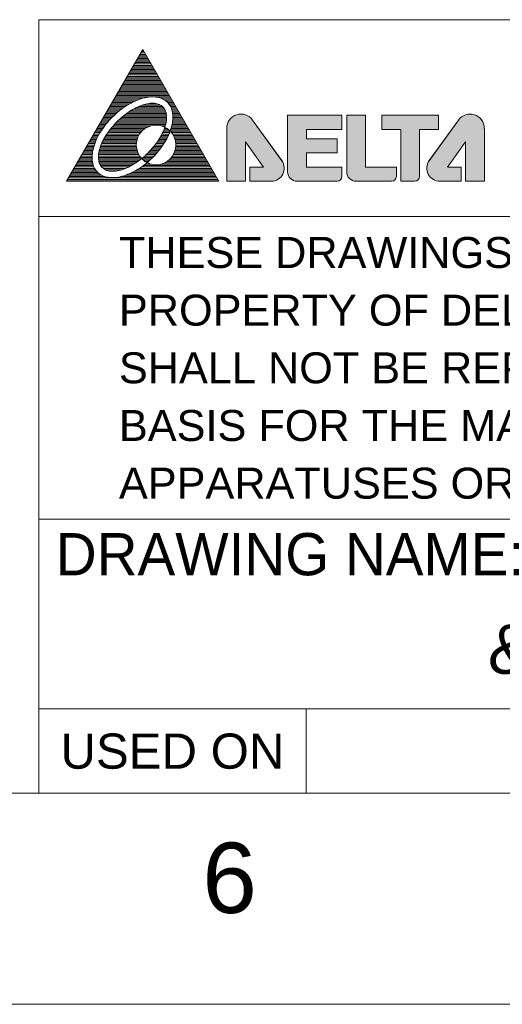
# Model space of a CAD drawing. Extents: x 879 to 1770, y -20 to 610.
# Tile 15 of 24: x 1460 to 1512, y -20 to 85. Entities that reach past the tile are written whole.
import ezdxf
from ezdxf.enums import TextEntityAlignment as Align

# ---------------------------------------------------------------- set-up
doc = ezdxf.new("R2010")
doc.units = 0
doc.header["$LTSCALE"] = 2
doc.header["$MEASUREMENT"] = 0
doc.layers.get('0').update_dxf_attribs({"linetype": 'CONTINUOUS'})
doc.styles.add('TEXTSTYLE_1', font='arial.ttf')

msp = doc.modelspace()

# ---------------------------------------------------------------- hatches: boundary and pattern name
at = {"linetype": 'Continuous', "lineweight": 5}
h = msp.add_hatch(color=256, dxfattribs=at)
edge = h.paths.add_edge_path()
edge.add_line((1484.206, 67.47), (1484.206, 71.66))
edge.add_line((1484.206, 71.66), (1486.132, 68.977))
edge.add_line((1486.132, 68.977), (1484.668, 68.977))
edge.add_line((1484.668, 68.977), (1484.668, 67.47))
edge.add_line((1484.668, 67.47), (1486.942, 67.47))
edge.add_arc((1486.942, 68.856), 1.386, 270, 395.61637)
edge.add_line((1488.069, 69.663), (1484.958, 73.995))
edge.add_arc((1483.721, 73.105), 1.524, 35.72606, 180)
edge.add_line((1482.197, 73.105), (1482.197, 67.47))
edge.add_line((1482.197, 67.47), (1484.206, 67.47))
edge = h.paths.add_edge_path()
edge.add_arc((1493.963, 67.99), 0.52, 270, 360)
edge.add_line((1494.482, 67.99), (1494.482, 68.977))
edge.add_line((1494.482, 68.977), (1490.695, 68.977))
edge.add_line((1490.695, 68.977), (1490.695, 70.484))
edge.add_line((1490.695, 70.484), (1493.98, 70.484))
edge.add_line((1493.98, 70.484), (1493.98, 71.991))
edge.add_line((1493.98, 71.991), (1490.695, 71.991))
edge.add_line((1490.695, 71.991), (1490.695, 72.995))
edge.add_line((1490.695, 72.995), (1494.482, 72.995))
edge.add_line((1494.482, 72.995), (1494.482, 74.502))
edge.add_line((1494.482, 74.502), (1488.686, 74.502))
edge.add_line((1488.686, 74.502), (1488.686, 68.475))
edge.add_arc((1489.69, 68.475), 1.005, 180, 270)
edge.add_line((1489.69, 67.47), (1493.963, 67.47))
edge = h.paths.add_edge_path()
edge.add_arc((1499.759, 67.99), 0.52, 270, 360)
edge.add_line((1500.279, 67.99), (1500.279, 68.977))
edge.add_line((1500.279, 68.977), (1496.994, 68.977))
edge.add_line((1496.994, 68.977), (1496.994, 74.502))
edge.add_line((1496.994, 74.502), (1494.985, 74.502))
edge.add_line((1494.985, 74.502), (1494.985, 68.473))
edge.add_arc((1495.989, 68.475), 1.005, 180.08473, 270)
edge.add_line((1495.989, 67.47), (1499.759, 67.47))
edge = h.paths.add_edge_path()
edge.add_arc((1502.23, 67.99), 0.52, 270, 360)
edge.add_line((1502.75, 67.99), (1502.75, 72.995))
edge.add_line((1502.75, 72.995), (1504.759, 72.995))
edge.add_line((1504.759, 72.995), (1504.759, 74.502))
edge.add_line((1504.759, 74.502), (1498.731, 74.502))
edge.add_line((1498.731, 74.502), (1498.731, 72.995))
edge.add_line((1498.731, 72.995), (1500.741, 72.995))
edge.add_line((1500.741, 72.995), (1500.741, 67.47))
edge.add_line((1500.741, 67.47), (1502.23, 67.47))
edge = h.paths.add_edge_path()
edge.add_line((1507.184, 67.47), (1507.184, 68.977))
edge.add_line((1507.184, 68.977), (1505.719, 68.977))
edge.add_line((1505.719, 68.977), (1507.645, 71.66))
edge.add_line((1507.645, 71.66), (1507.645, 67.47))
edge.add_line((1507.645, 67.47), (1509.655, 67.47))
edge.add_line((1509.655, 67.47), (1509.655, 73.105))
edge.add_arc((1508.13, 73.105), 1.524, 0, 144.27394)
edge.add_line((1506.893, 73.995), (1503.783, 69.663))
edge.add_arc((1504.909, 68.856), 1.386, 144.38363, 270)
edge.add_line((1504.909, 67.47), (1507.184, 67.47))

# ---------------------------------------------------------------- linework, layer by layer
for p, q in [((1462.158, 84.697), (1747.158, 84.697)), ((1462.158, 84.697), (1462.158, 2.197)), ((1465.123, 67.47), (1473.243, 81.533)), ((1472.851, 80.854), (1473.635, 80.854)), ((1472.935, 81), (1473.55, 81)), ((1473.02, 81.147), (1473.466, 81.147)), ((1473.104, 81.293), (1473.381, 81.293)), ((1473.113, 81.309), (1473.277, 81.473)), ((1481.362, 67.47), (1473.243, 81.533)), ((1473.244, 81.44), (1473.297, 81.44)), ((1472.259, 79.828), (1474.227, 79.828)), ((1472.343, 79.975), (1474.142, 79.975)), ((1472.428, 80.121), (1474.058, 80.121)), ((1472.512, 80.268), (1473.973, 80.268)), ((1472.597, 80.414), (1473.889, 80.414)), ((1472.681, 80.561), (1473.804, 80.561)), ((1472.766, 80.707), (1473.719, 80.707)), ((1471.667, 78.803), (1474.819, 78.803)), ((1471.751, 78.949), (1474.734, 78.949)), ((1471.836, 79.096), (1474.65, 79.096)), ((1471.92, 79.242), (1474.565, 79.242)), ((1472.005, 79.389), (1474.481, 79.389)), ((1472.089, 79.535), (1474.396, 79.535)), ((1472.174, 79.682), (1474.312, 79.682)), ((1471.074, 77.778), (1475.411, 77.778)), ((1471.159, 77.924), (1475.326, 77.924)), ((1471.244, 78.071), (1475.242, 78.071)), ((1471.328, 78.217), (1475.157, 78.217)), ((1471.413, 78.363), (1475.073, 78.363)), ((1471.497, 78.51), (1474.988, 78.51)), ((1471.582, 78.656), (1474.904, 78.656)), ((1470.482, 76.752), (1476.003, 76.752)), ((1470.567, 76.899), (1475.918, 76.899)), ((1470.652, 77.045), (1475.834, 77.045)), ((1470.736, 77.192), (1475.749, 77.192)), ((1470.821, 77.338), (1475.665, 77.338)), ((1470.905, 77.485), (1475.58, 77.485)), ((1470.99, 77.631), (1475.496, 77.631)), ((1469.89, 75.727), (1471.849, 75.727)), ((1469.975, 75.873), (1472.124, 75.873)), ((1470.06, 76.02), (1472.432, 76.02)), ((1470.144, 76.166), (1472.792, 76.166)), ((1470.229, 76.313), (1473.248, 76.313)), ((1470.313, 76.459), (1474.119, 76.459)), ((1470.398, 76.606), (1476.088, 76.606)), ((1473.69, 75.727), (1474.784, 75.727)), ((1474.487, 76.459), (1476.172, 76.459)), ((1475.211, 76.313), (1476.257, 76.313)), ((1475.521, 76.166), (1476.341, 76.166)), ((1475.735, 76.02), (1476.426, 76.02)), ((1475.897, 75.873), (1476.511, 75.873)), ((1476.025, 75.727), (1476.595, 75.727)), ((1469.214, 74.555), (1470.252, 74.555)), ((1469.298, 74.701), (1470.414, 74.701)), ((1469.383, 74.848), (1470.584, 74.848)), ((1469.468, 74.994), (1470.764, 74.994)), ((1469.552, 75.141), (1470.953, 75.141)), ((1469.637, 75.287), (1471.154, 75.287)), ((1469.721, 75.434), (1471.369, 75.434)), ((1469.806, 75.58), (1471.599, 75.58)), ((1471.338, 74.555), (1475.769, 74.555)), ((1471.534, 74.701), (1475.744, 74.701)), ((1471.743, 74.848), (1475.706, 74.848)), ((1471.968, 74.994), (1475.652, 74.994)), ((1472.213, 75.141), (1475.578, 75.141)), ((1472.484, 75.287), (1475.478, 75.287)), ((1472.793, 75.434), (1475.34, 75.434)), ((1473.165, 75.58), (1475.139, 75.58)), ((1476.129, 75.58), (1476.68, 75.58)), ((1476.213, 75.434), (1476.764, 75.434)), ((1476.281, 75.287), (1476.849, 75.287)), ((1476.335, 75.141), (1476.933, 75.141)), ((1476.379, 74.994), (1477.018, 74.994)), ((1476.412, 74.848), (1477.103, 74.848)), ((1476.436, 74.701), (1477.187, 74.701)), ((1476.451, 74.555), (1477.272, 74.555)), ((1468.622, 73.529), (1469.303, 73.529)), ((1468.706, 73.676), (1469.421, 73.676)), ((1468.791, 73.822), (1469.545, 73.822)), ((1468.875, 73.969), (1469.674, 73.969)), ((1468.96, 74.115), (1469.809, 74.115)), ((1469.045, 74.262), (1469.95, 74.262)), ((1469.129, 74.408), (1470.098, 74.408)), ((1470.224, 73.529), (1475.686, 73.529)), ((1470.361, 73.676), (1475.72, 73.676)), ((1470.505, 73.822), (1475.747, 73.822)), ((1470.655, 73.969), (1475.768, 73.969)), ((1470.813, 74.115), (1475.781, 74.115)), ((1470.978, 74.262), (1475.786, 74.262)), ((1471.153, 74.408), (1475.783, 74.408)), ((1476.376, 73.529), (1477.864, 73.529)), ((1476.404, 73.676), (1477.779, 73.676)), ((1476.427, 73.822), (1477.695, 73.822)), ((1476.444, 73.969), (1477.61, 73.969)), ((1476.456, 74.115), (1477.525, 74.115)), ((1476.46, 74.408), (1477.356, 74.408)), ((1476.461, 74.262), (1477.441, 74.262)), ((1488.069, 69.663), (1484.958, 73.995)), ((1484.959, 73.994), (1488.068, 69.664)), ((1488.686, 74.502), (1488.686, 68.475)), ((1488.686, 74.502), (1488.686, 68.475)), ((1488.686, 74.502), (1494.482, 74.502)), ((1494.482, 74.502), (1488.686, 74.502)), ((1494.482, 74.502), (1494.482, 72.995)), ((1494.482, 72.995), (1494.482, 74.502)), ((1494.985, 68.475), (1494.985, 74.502)), ((1494.985, 74.502), (1494.985, 68.473)), ((1494.985, 74.502), (1496.994, 74.502)), ((1496.994, 74.502), (1494.985, 74.502)), ((1496.994, 68.977), (1496.994, 74.502)), ((1496.994, 68.977), (1496.994, 74.502)), ((1498.731, 74.502), (1498.731, 72.995)), ((1498.731, 74.502), (1498.731, 72.995)), ((1498.731, 74.502), (1504.759, 74.502)), ((1504.759, 74.502), (1498.731, 74.502)), ((1506.893, 73.995), (1503.783, 69.663)), ((1506.892, 73.994), (1503.783, 69.664)), ((1504.759, 74.502), (1504.759, 72.995)), ((1504.759, 72.995), (1504.759, 74.502)), ((1468.03, 72.504), (1468.609, 72.504)), ((1468.114, 72.651), (1468.694, 72.651)), ((1468.199, 72.797), (1468.784, 72.797)), ((1468.283, 72.944), (1468.879, 72.944)), ((1468.368, 73.09), (1468.978, 73.09)), ((1468.453, 73.237), (1469.081, 73.237)), ((1468.537, 73.383), (1469.19, 73.383)), ((1469.421, 72.504), (1472.907, 72.504)), ((1469.52, 72.651), (1473.013, 72.651)), ((1469.624, 72.797), (1473.141, 72.797)), ((1469.734, 72.944), (1473.296, 72.944)), ((1469.848, 73.09), (1473.49, 73.09)), ((1469.968, 73.237), (1473.746, 73.237)), ((1470.093, 73.383), (1474.149, 73.383)), ((1475.179, 73.383), (1475.646, 73.383)), ((1475.293, 72.504), (1476.046, 72.504)), ((1475.364, 72.651), (1476.107, 72.651)), ((1475.431, 72.797), (1476.163, 72.797)), ((1475.493, 72.944), (1476.032, 72.944)), ((1475.549, 73.09), (1475.838, 73.09)), ((1475.582, 73.237), (1475.6, 73.237)), ((1476.187, 72.797), (1478.287, 72.797)), ((1476.215, 72.944), (1478.202, 72.944)), ((1476.263, 73.09), (1478.117, 73.09)), ((1476.305, 73.237), (1478.033, 73.237)), ((1476.315, 72.651), (1478.371, 72.651)), ((1476.343, 73.383), (1477.948, 73.383)), ((1476.421, 72.504), (1478.456, 72.504)), ((1482.197, 73.105), (1482.197, 67.47)), ((1482.197, 73.105), (1482.197, 67.47)), ((1490.695, 72.995), (1490.695, 71.991)), ((1490.695, 72.995), (1494.482, 72.995)), ((1490.695, 71.991), (1490.695, 72.995)), ((1490.695, 72.995), (1494.482, 72.995)), ((1498.731, 72.995), (1500.741, 72.995)), ((1498.731, 72.995), (1500.741, 72.995)), ((1500.741, 72.995), (1500.741, 67.47)), ((1500.741, 72.995), (1500.741, 67.47)), ((1502.75, 72.995), (1502.75, 67.99)), ((1504.759, 72.995), (1502.75, 72.995)), ((1502.75, 67.99), (1502.75, 72.995)), ((1502.75, 72.995), (1504.759, 72.995)), ((1509.655, 73.105), (1509.655, 67.47)), ((1509.655, 67.47), (1509.655, 73.105)), ((1467.438, 71.479), (1468.131, 71.479)), ((1467.522, 71.625), (1468.186, 71.625)), ((1467.607, 71.772), (1468.246, 71.772)), ((1467.691, 71.918), (1468.31, 71.918)), ((1467.776, 72.065), (1468.378, 72.065)), ((1467.861, 72.211), (1468.451, 72.211)), ((1467.945, 72.358), (1468.527, 72.358)), ((1468.861, 71.479), (1472.559, 71.479)), ((1468.926, 71.625), (1472.574, 71.625)), ((1468.997, 71.772), (1472.6, 71.772)), ((1469.072, 71.918), (1472.636, 71.918)), ((1469.152, 72.065), (1472.684, 72.065)), ((1469.237, 72.211), (1472.744, 72.211)), ((1469.326, 72.358), (1472.818, 72.358)), ((1474.656, 71.479), (1475.5, 71.479)), ((1474.761, 71.625), (1475.591, 71.625)), ((1474.862, 71.772), (1475.678, 71.772)), ((1474.958, 71.918), (1475.76, 71.918)), ((1475.049, 72.065), (1475.838, 72.065)), ((1475.135, 72.211), (1475.912, 72.211)), ((1475.216, 72.358), (1475.981, 72.358)), ((1476.51, 72.358), (1478.54, 72.358)), ((1476.584, 72.211), (1478.625, 72.211)), ((1476.644, 72.065), (1478.71, 72.065)), ((1476.692, 71.918), (1478.794, 71.918)), ((1476.728, 71.772), (1478.879, 71.772)), ((1476.754, 71.625), (1478.963, 71.625)), ((1476.769, 71.479), (1479.048, 71.479)), ((1484.206, 67.47), (1484.206, 71.66)), ((1484.206, 71.66), (1486.132, 68.977)), ((1484.206, 67.47), (1484.206, 71.66)), ((1484.206, 71.66), (1486.132, 68.977)), ((1490.695, 71.991), (1493.98, 71.991)), ((1493.98, 71.991), (1490.695, 71.991)), ((1493.98, 70.484), (1493.98, 71.991)), ((1493.98, 70.484), (1493.98, 71.991)), ((1507.645, 71.66), (1505.719, 68.977)), ((1505.719, 68.977), (1507.645, 71.66)), ((1507.645, 67.47), (1507.645, 71.66)), ((1507.645, 71.66), (1507.645, 67.47)), ((1466.846, 70.453), (1467.877, 70.453)), ((1466.93, 70.6), (1467.898, 70.6)), ((1467.015, 70.746), (1467.925, 70.746)), ((1467.099, 70.893), (1467.956, 70.893)), ((1467.184, 71.039), (1467.993, 71.039)), ((1467.269, 71.186), (1468.034, 71.186)), ((1467.353, 71.332), (1468.08, 71.332)), ((1468.556, 70.453), (1472.749, 70.453)), ((1468.581, 70.6), (1472.688, 70.6)), ((1468.613, 70.746), (1472.639, 70.746)), ((1468.652, 70.893), (1472.602, 70.893)), ((1468.696, 71.039), (1472.576, 71.039)), ((1468.746, 71.186), (1472.56, 71.186)), ((1468.801, 71.332), (1472.555, 71.332)), ((1473.764, 70.453), (1474.73, 70.453)), ((1473.91, 70.6), (1474.855, 70.6)), ((1474.048, 70.746), (1474.974, 70.746)), ((1474.181, 70.893), (1475.089, 70.893)), ((1474.308, 71.039), (1475.199, 71.039)), ((1474.429, 71.186), (1475.304, 71.186)), ((1474.545, 71.332), (1475.404, 71.332)), ((1476.579, 70.453), (1479.64, 70.453)), ((1476.64, 70.6), (1479.555, 70.6)), ((1476.689, 70.746), (1479.471, 70.746)), ((1476.726, 70.893), (1479.386, 70.893)), ((1476.752, 71.039), (1479.302, 71.039)), ((1476.768, 71.186), (1479.217, 71.186)), ((1476.773, 71.332), (1479.132, 71.332)), ((1490.695, 70.484), (1490.695, 68.977)), ((1490.695, 70.484), (1493.98, 70.484)), ((1490.695, 68.977), (1490.695, 70.484)), ((1490.695, 70.484), (1493.98, 70.484)), ((1466.254, 69.428), (1467.906, 69.428)), ((1466.338, 69.574), (1467.879, 69.574)), ((1466.423, 69.721), (1467.861, 69.721)), ((1466.507, 69.867), (1467.851, 69.867)), ((1466.592, 70.014), (1467.848, 70.014)), ((1466.676, 70.16), (1467.852, 70.16)), ((1466.761, 70.307), (1467.861, 70.307)), ((1468.523, 70.014), (1473.022, 70.014)), ((1468.526, 70.16), (1472.914, 70.16)), ((1468.529, 69.867), (1473.107, 69.867)), ((1468.537, 70.307), (1472.824, 70.307)), ((1468.546, 69.721), (1472.919, 69.721)), ((1468.574, 69.574), (1472.72, 69.574)), ((1468.616, 69.428), (1472.507, 69.428)), ((1473.151, 69.867), (1474.17, 69.867)), ((1473.284, 70.014), (1474.319, 70.014)), ((1473.309, 69.721), (1474.014, 69.721)), ((1473.452, 70.16), (1474.462, 70.16)), ((1473.506, 69.574), (1473.849, 69.574)), ((1473.612, 70.307), (1474.599, 70.307)), ((1473.677, 69.428), (1473.768, 69.428)), ((1475.56, 69.428), (1480.232, 69.428)), ((1475.822, 69.574), (1480.147, 69.574)), ((1476.019, 69.721), (1480.063, 69.721)), ((1476.177, 69.867), (1479.978, 69.867)), ((1476.306, 70.014), (1479.894, 70.014)), ((1476.414, 70.16), (1479.809, 70.16)), ((1476.504, 70.307), (1479.724, 70.307)), ((1465.577, 68.256), (1468.627, 68.256)), ((1465.662, 68.403), (1468.453, 68.403)), ((1465.746, 68.549), (1468.316, 68.549)), ((1465.831, 68.696), (1468.207, 68.696)), ((1465.915, 68.842), (1468.118, 68.842)), ((1466, 68.988), (1468.046, 68.988)), ((1466.084, 69.135), (1467.987, 69.135)), ((1466.169, 69.281), (1467.941, 69.281)), ((1468.675, 69.281), (1472.277, 69.281)), ((1468.756, 69.135), (1472.025, 69.135)), ((1468.865, 68.988), (1471.745, 68.988)), ((1469.016, 68.842), (1471.423, 68.842)), ((1469.244, 68.696), (1471.025, 68.696)), ((1469.717, 68.549), (1470.38, 68.549)), ((1471.785, 68.256), (1480.909, 68.256)), ((1472.105, 68.403), (1480.824, 68.403)), ((1472.388, 68.549), (1480.739, 68.549)), ((1472.644, 68.696), (1480.655, 68.696)), ((1472.879, 68.842), (1480.57, 68.842)), ((1473.098, 68.988), (1480.486, 68.988)), ((1473.302, 69.135), (1480.401, 69.135)), ((1473.495, 69.281), (1474.193, 69.281)), ((1475.135, 69.281), (1480.317, 69.281)), ((1484.668, 68.977), (1484.668, 67.47)), ((1484.668, 68.977), (1486.132, 68.977)), ((1484.668, 68.977), (1484.668, 67.47)), ((1486.132, 68.977), (1484.668, 68.977)), ((1490.695, 68.977), (1494.482, 68.977)), ((1494.482, 68.977), (1490.695, 68.977)), ((1494.482, 68.977), (1494.482, 67.99)), ((1494.482, 67.99), (1494.482, 68.977)), ((1496.994, 68.977), (1500.279, 68.977)), ((1500.279, 68.977), (1496.994, 68.977)), ((1500.279, 68.977), (1500.279, 67.99)), ((1500.279, 67.99), (1500.279, 68.977)), ((1507.184, 68.977), (1505.719, 68.977)), ((1507.184, 68.977), (1505.719, 68.977)), ((1507.184, 68.977), (1507.184, 67.47)), ((1507.184, 67.47), (1507.184, 68.977)), ((1465.123, 67.47), (1481.362, 67.47)), ((1465.154, 67.524), (1481.331, 67.524)), ((1465.239, 67.67), (1481.247, 67.67)), ((1465.323, 67.817), (1481.162, 67.817)), ((1465.408, 67.963), (1469.215, 67.963)), ((1465.492, 68.11), (1468.86, 68.11)), ((1470.904, 67.963), (1481.078, 67.963)), ((1471.405, 68.11), (1480.993, 68.11)), ((1482.197, 67.47), (1484.206, 67.47)), ((1482.197, 67.47), (1484.206, 67.47)), ((1484.668, 67.47), (1486.942, 67.47)), ((1484.668, 67.47), (1486.942, 67.47)), ((1489.69, 67.47), (1493.963, 67.47)), ((1489.69, 67.47), (1493.963, 67.47)), ((1495.989, 67.47), (1499.759, 67.47)), ((1495.989, 67.47), (1499.759, 67.47)), ((1500.741, 67.47), (1502.23, 67.47)), ((1500.741, 67.47), (1502.23, 67.47)), ((1507.184, 67.47), (1504.909, 67.47)), ((1504.909, 67.47), (1507.184, 67.47)), ((1509.655, 67.47), (1507.645, 67.47)), ((1507.645, 67.47), (1509.655, 67.47)), ((1462.158, 63.697), (1747.158, 63.697)), ((1462.158, 31.447), (1747.158, 31.447)), ((1462.158, 11.197), (1732.158, 11.197)), ((1490.658, 11.197), (1490.658, 2.197)), ((901.158, 2.197), (1747.158, 2.197)), ((878.658, -20.303), (1769.658, -20.303))]:
    msp.add_line(p, q, dxfattribs=at)
msp.add_circle((1474.664, 71.338), 2.109, dxfattribs=at)
for centre, radius, start, end in [((1483.721, 73.105), 1.524, 35.67867, 180), ((1483.721, 73.105), 1.524, 35.72606, 180), ((1508.13, 73.105), 1.524, 0, 144.32133), ((1508.13, 73.105), 1.524, 0, 144.27394), ((1486.942, 68.856), 1.386, 270, 35.67867), ((1486.942, 68.856), 1.386, 270, 35.61637), ((1504.909, 68.856), 1.386, 144.32133, 270), ((1504.909, 68.856), 1.386, 144.38363, 270), ((1489.69, 68.475), 1.005, 180, 270), ((1489.69, 68.475), 1.005, 180, 270), ((1495.989, 68.475), 1.005, 180, 270), ((1495.989, 68.475), 1.005, 180.08473, 270), ((1493.963, 67.99), 0.52, 270, 0), ((1493.963, 67.99), 0.52, 270, 0), ((1499.759, 67.99), 0.52, 270, 0), ((1499.759, 67.99), 0.52, 270, 0), ((1502.23, 67.99), 0.52, 270, 0), ((1502.23, 67.99), 0.52, 270, 0)]:
    msp.add_arc(centre, radius, start, end, dxfattribs=at)
for points, knots in [([(1468.426, 68.429), (1468.568, 68.287), (1468.917, 68.043), (1469.554, 67.855), (1470.282, 67.836), (1471.074, 67.982), (1471.905, 68.285), (1472.743, 68.732), (1473.559, 69.307), (1474.323, 69.99), (1475.005, 70.753), (1475.581, 71.569), (1476.028, 72.408), (1476.33, 73.238), (1476.476, 74.031), (1476.458, 74.759), (1476.269, 75.396), (1475.909, 75.912), (1475.393, 76.272), (1474.755, 76.461), (1474.027, 76.479), (1473.235, 76.334), (1472.405, 76.031), (1471.566, 75.584), (1470.75, 75.008), (1469.986, 74.326), (1469.304, 73.562), (1468.729, 72.746), (1468.281, 71.908), (1467.979, 71.078), (1467.833, 70.285), (1467.852, 69.557), (1468.04, 68.92), (1468.284, 68.571), (1468.426, 68.429)], [0, 0, 0, 0, 0.6029907, 1.2485517, 1.9661587, 2.768205, 3.6526084, 4.6068033, 5.6111433, 6.6416043, 7.6720654, 8.6764053, 9.6306002, 10.5150036, 11.31705, 12.0346569, 12.680218, 13.2832086, 13.8861993, 14.5317603, 15.2493673, 16.0514136, 16.935817, 17.8900119, 18.8943519, 19.9248129, 20.955274, 21.9596139, 22.9138088, 23.7982122, 24.6002586, 25.3178656, 25.9634266, 26.5664172, 26.5664172, 26.5664172, 26.5664172]), ([(1468.923, 68.926), (1469.033, 68.816), (1469.311, 68.631), (1469.826, 68.511), (1470.42, 68.533), (1471.073, 68.692), (1471.765, 68.979), (1472.471, 69.386), (1473.166, 69.896), (1473.822, 70.49), (1474.417, 71.147), (1474.927, 71.841), (1475.333, 72.547), (1475.621, 73.239), (1475.779, 73.893), (1475.802, 74.486), (1475.681, 75.001), (1475.409, 75.412), (1474.998, 75.684), (1474.483, 75.805), (1473.89, 75.783), (1473.236, 75.624), (1472.544, 75.336), (1471.838, 74.93), (1471.144, 74.42), (1470.487, 73.826), (1469.892, 73.169), (1469.382, 72.474), (1468.976, 71.768), (1468.688, 71.076), (1468.53, 70.423), (1468.508, 69.829), (1468.628, 69.315), (1468.813, 69.036), (1468.923, 68.926)], [0, 0, 0, 0, 0.4656, 0.976434, 1.5617229, 2.2319422, 2.9833478, 3.802641, 4.670312, 5.5630724, 6.4558327, 7.3235037, 8.1427969, 8.8942025, 9.5644219, 10.1497108, 10.6605447, 11.1261448, 11.5917448, 12.1025787, 12.6878676, 13.358087, 14.1094926, 14.9287858, 15.7964568, 16.6892171, 17.5819775, 18.4496485, 19.2689417, 20.0203473, 20.6905666, 21.2758555, 21.7866895, 22.2522895, 22.2522895, 22.2522895, 22.2522895])]:
    msp.add_open_spline(points, degree=3, knots=knots, dxfattribs=at)

# ---------------------------------------------------------------- texts
at = {"linetype": 'Continuous', "lineweight": 5, "style": 'TEXTSTYLE_1'}
for s, height, p in [('THESE DRAWINGS AND SPECIFICATIONS ARE THE', 3.3, (1470.708, 58.222)), ('PROPERTY OF DELTA ELECTRONICS, INC. AND', 3.3, (1470.708, 52.072)), ('SHALL NOT BE REPRODUCED OR USED AS THE', 3.3, (1470.708, 45.922)), ('BASIS FOR THE MANUFACTURE OR SELL OF', 3.3, (1470.708, 39.772)), ('APPARATUSES OR DEVICES WITHOUT PERMISSION.', 3.3, (1470.708, 33.622)), ('DRAWING NAME:', 4.5, (1463.958, 25.447))]:
    msp.add_text(s, height=height, dxfattribs=at).set_placement(p)
for s, height, p in [('&dwg_name', 5.25, (1530.408, 14.947)), ('USED ON', 3.75, (1476.408, 4.822)), ('6', 7.5, (1482.502, -10.561))]:
    msp.add_text(s, height=height, dxfattribs=at).set_placement(p, align=Align.CENTER)

doc.saveas('drawing.dxf')
